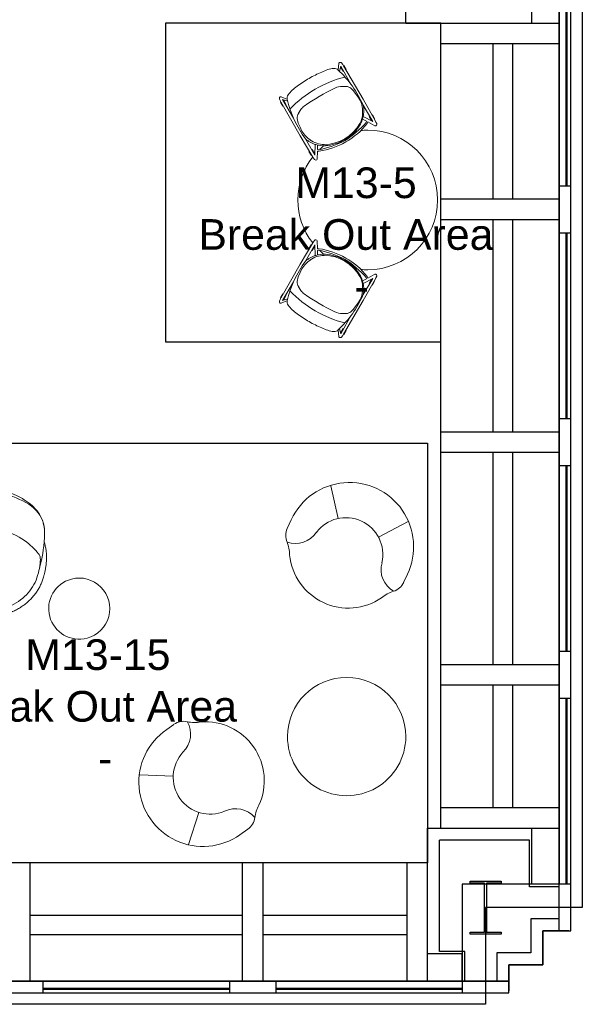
# Model space of a CAD drawing. Header units: inches. Extents: x -1 to 4727, y -3 to 1727.
# Tile 124 of 163: x 4582 to 4727, y -3 to 251. Entities that reach past the tile are written whole.
import ezdxf

# ---------------------------------------------------------------- set-up
doc = ezdxf.new("R2010")
doc.units = ezdxf.units.IN
doc.header["$LTSCALE"] = 42
doc.header["$MEASUREMENT"] = 0
doc.layers.get('0').update_dxf_attribs({"linetype": 'CONTINUOUS'})
for name, color, linetype in [('A-GLAZ', 8, 'CONTINUOUS'), ('A-WALL', 7, 'CONTINUOUS'), ('I-FURN', 8, 'CONTINUOUS'), ('I-FURN-CHAR', 9, 'CONTINUOUS'), ('Room Names & IDs', 7, 'CONTINUOUS'), ('S-COLS', 7, 'CONTINUOUS'), ('triGrossAreaLayer', 7, 'CONTINUOUS'), ('triLabelLayer', 7, 'CONTINUOUS'), ('triMeasuredGrossAreaLayer', 7, 'CONTINUOUS'), ('triSpaceLayer', 7, 'CONTINUOUS')]:
    doc.layers.add(name, color=color, linetype=linetype)
doc.styles.add('PDF Helvetica', font='Helvetica.ttf')
doc.styles.get("Standard").update_dxf_attribs({"font": 'romans.shx'})

# ---------------------------------------------------------------- blocks, each defined once
blk = doc.blocks.new('Haworth_Dalia_Lounge_Chair - HCCE-DLL1-1R-2899361-FURNITURE PLAN - FLOOR 09 - EAST')
at = {"lineweight": 9}
for p, q in [((-16.52, -0.03), (-16.52, 2.25)), ((16.56, 2.25), (16.56, -0.25)), ((-10.95, -12.49), (-5.74, -5.59)), ((10.95, -12.49), (5.74, -5.59))]:
    blk.add_line(p, q, dxfattribs=at)
for centre, radius, start, end in [((0.01, 0.46), 15.21, 30.3925, 149.1015), ((-20.74, 11.7), 8.42, 312.0278, 336.0101), ((20.77, 11.7), 8.42, 204.8907, 228), ((-12.23, 2.25), 4.3, 132.0388, 180), ((-15.69, -0.98), 6.44, 8.7281, 84.9305), ((15.69, -0.98), 6.44, 95.0695, 171.2719), ((12.25, 2.25), 4.3, 0, 48), ((0, 2.02), 9.53, 192.2273, 347.7727), ((0.02, -0.25), 16.54, 179.2648, 0)]:
    blk.add_arc(centre, radius, start, end, dxfattribs=at)
blk = doc.blocks.new('FURN_Westelm_PedestalCoffeeTable - FURN_Westelm_PedestalCoffeeTable-1472469-FURNITURE PLAN - FLOOR 09 - EAST')
at = {"lineweight": 9}
for start, end in [(360, 180), (180, 360)]:
    blk.add_arc((0, 0), 15.25, start, end, dxfattribs=at)
blk = doc.blocks.new('Bernhardt_Design-Chair-Lounge-Mitt - 5720-1472952-FURNITURE PLAN - FLOOR 09 - EAST')
at = {"lineweight": 9}
for p, q in [((0.69, 17.66), (-0.69, 17.66)), ((-0.69, 17.66), (-0.69, 16.65)), ((0.69, 16.8), (-0.69, 16.8)), ((0.69, 16.65), (0.69, 17.66))]:
    blk.add_line(p, q, dxfattribs=at)
blk.add_arc((0, -10.14), 26.8, 88.53, 91.47, dxfattribs=at)
for points, knots in [([(0, 16.66), (-0.65, 16.66), (-1.89, 16.62), (-3.53, 16.47), (-4.98, 16.23), (-6.25, 15.93), (-7.37, 15.58), (-8.69, 15.06), (-9.66, 14.57), (-10.39, 14.1), (-10.77, 13.83), (-11.12, 13.54), (-11.45, 13.24), (-11.77, 12.91), (-12.07, 12.57), (-12.31, 12.26), (-12.5, 12), (-12.64, 11.8), (-12.78, 11.59), (-12.92, 11.37), (-13.05, 11.14), (-13.18, 10.9), (-13.31, 10.65), (-13.47, 10.29), (-13.67, 9.82), (-13.89, 9.18), (-14.09, 8.47), (-14.27, 7.68), (-14.38, 7.09), (-14.42, 6.78)], [0, 0, 0, 0, 0.058824, 0.117647, 0.176471, 0.235294, 0.294118, 0.352941, 0.470588, 0.503676, 0.536765, 0.569853, 0.602941, 0.636029, 0.669118, 0.702206, 0.71875, 0.735294, 0.751838, 0.768382, 0.784926, 0.801471, 0.818015, 0.834559, 0.867647, 0.900735, 0.933824, 0.966912, 1, 1, 1, 1]), ([(0, 16.02), (-2.08, 16.02), (-7.67, 15.63), (-11.27, 13.76), (-12.61, 11.82)], [0, 0, 0, 0, 0.3261237, 0.6598167, 0.6598167, 0.6598167, 0.6598167]), ([(14.42, 6.78), (14.38, 7.05), (14.29, 7.58), (14.13, 8.3), (13.98, 8.84), (13.86, 9.25), (13.73, 9.63), (13.6, 9.99), (13.46, 10.32), (13.35, 10.56), (13.24, 10.79), (13.12, 11.01), (13, 11.22), (12.85, 11.49), (12.64, 11.8), (12.31, 12.27), (11.88, 12.81), (11.31, 13.38), (10.67, 13.92), (9.92, 14.42), (9.03, 14.89), (8.18, 15.27), (7.42, 15.55), (6.82, 15.76), (6.16, 15.95), (5.46, 16.12), (4.7, 16.27), (3.89, 16.41), (3.02, 16.52), (1.78, 16.63), (0.74, 16.66), (0, 16.66)], [0, 0, 0, 0, 0.029412, 0.058824, 0.088235, 0.102941, 0.117647, 0.147059, 0.161765, 0.176471, 0.191176, 0.205882, 0.220588, 0.235294, 0.264706, 0.294118, 0.352941, 0.411765, 0.470588, 0.536765, 0.602941, 0.669118, 0.702206, 0.735294, 0.768382, 0.801471, 0.834559, 0.867647, 0.900735, 0.933824, 1, 1, 1, 1]), ([(0, 16.02), (2.08, 16.02), (7.67, 15.63), (11.27, 13.76), (12.61, 11.82)], [0, 0, 0, 0, 0.3261237, 0.6598167, 0.6598167, 0.6598167, 0.6598167]), ([(-14.42, 6.78), (-14.63, 6.47), (-14.91, 6.01), (-15.24, 5.38), (-15.47, 4.91), (-15.67, 4.44), (-15.84, 3.96), (-16, 3.48), (-16.14, 3.01), (-16.26, 2.54), (-16.37, 2.07), (-16.45, 1.61), (-16.53, 1.16), (-16.59, 0.72), (-16.64, 0.29), (-16.68, -0.13), (-16.71, -0.54), (-16.73, -0.93), (-16.75, -1.42), (-16.75, -1.78), (-16.75, -2)], [0, 0, 0, 0, 0.1, 0.15, 0.2, 0.25, 0.3, 0.35, 0.4, 0.45, 0.5, 0.55, 0.6, 0.65, 0.7, 0.75, 0.8, 0.85, 0.9, 1, 1, 1, 1]), ([(-15.18, -2), (-15.17, 0), (-14.73, 2.77), (-13.82, 3.76), (-7.6, 7.1), (0, 7.1)], [0, 0, 0, 0, 0.1710407, 0.4825883, 0.9272258, 0.9272258, 0.9272258, 0.9272258]), ([(15.18, -2), (15.17, 0), (14.73, 2.77), (13.82, 3.76), (7.6, 7.1), (0, 7.1)], [0, 0, 0, 0, 0.1710407, 0.4825883, 0.9272258, 0.9272258, 0.9272258, 0.9272258]), ([(16.75, -2), (16.75, -1.78), (16.75, -1.42), (16.73, -0.93), (16.71, -0.54), (16.68, -0.13), (16.64, 0.29), (16.59, 0.72), (16.53, 1.16), (16.45, 1.61), (16.37, 2.07), (16.26, 2.54), (16.14, 3.01), (16, 3.48), (15.84, 3.96), (15.67, 4.44), (15.47, 4.91), (15.24, 5.38), (14.91, 6.01), (14.63, 6.47), (14.42, 6.78)], [0, 0, 0, 0, 0.1, 0.15, 0.2, 0.25, 0.3, 0.35, 0.4, 0.45, 0.5, 0.55, 0.6, 0.65, 0.7, 0.75, 0.8, 0.85, 0.9, 1, 1, 1, 1]), ([(-16.75, -2), (-16.75, -2.41), (-16.71, -3.23), (-16.54, -4.43), (-16.3, -5.43), (-16.06, -6.21), (-15.85, -6.79), (-15.61, -7.36), (-15.34, -7.93), (-15.05, -8.48), (-14.74, -9.02), (-14.39, -9.55), (-14.03, -10.07), (-13.63, -10.57), (-13.22, -11.06), (-12.79, -11.53), (-12.33, -11.99), (-11.85, -12.43), (-11.35, -12.86), (-10.83, -13.26), (-10.29, -13.64), (-9.73, -14.01), (-9.16, -14.35), (-8.58, -14.67), (-7.97, -14.98), (-7.36, -15.26), (-6.73, -15.51), (-6.09, -15.74), (-5.44, -15.95), (-4.78, -16.14), (-4.11, -16.3), (-3.44, -16.44), (-2.76, -16.55), (-2.07, -16.64), (-1.38, -16.7), (-0.69, -16.74), (0, -16.75), (0.69, -16.74), (1.38, -16.7), (2.07, -16.64), (2.76, -16.55), (3.44, -16.44), (4.11, -16.3), (4.78, -16.14), (5.44, -15.95), (6.09, -15.74), (6.89, -15.45), (7.82, -15.06), (8.7, -14.61), (9.38, -14.23), (10.04, -13.82), (10.84, -13.26), (11.73, -12.55), (12.43, -11.9), (12.95, -11.36), (13.45, -10.8), (14.03, -10.07), (14.56, -9.31), (14.93, -8.69), (15.29, -8.04), (15.68, -7.22), (16.07, -6.22), (16.37, -5.18), (16.59, -4.13), (16.72, -3.07), (16.75, -2.36), (16.75, -2)], [0, 0, 0, 0, 0.026316, 0.052632, 0.078947, 0.092105, 0.105263, 0.118421, 0.131579, 0.144737, 0.157895, 0.171053, 0.184211, 0.197368, 0.210526, 0.223684, 0.236842, 0.25, 0.263158, 0.276316, 0.289474, 0.302632, 0.315789, 0.328947, 0.342105, 0.355263, 0.368421, 0.381579, 0.394737, 0.407895, 0.421053, 0.434211, 0.447368, 0.460526, 0.473684, 0.486842, 0.5, 0.513158, 0.526316, 0.539474, 0.552632, 0.565789, 0.578947, 0.592105, 0.605263, 0.618421, 0.631579, 0.654605, 0.677632, 0.689145, 0.700658, 0.723684, 0.746711, 0.769737, 0.78125, 0.792763, 0.815789, 0.838816, 0.850329, 0.861842, 0.884868, 0.907895, 0.930921, 0.953947, 0.976974, 1, 1, 1, 1])]:
    blk.add_open_spline(points, degree=3, knots=knots, dxfattribs=at)
for points in [[(-14.42, 6.78), (-14.96, 4.01), (-15.11, 1.58), (-15.11, 0)], [(14.42, 6.78), (14.96, 4.01), (15.11, 1.58), (15.11, 0)], [(-15.18, -2), (-15.18, -2.85), (-14.99, -4.55), (-14.14, -7), (-12.76, -9.29), (-10.88, -11.31), (-8.56, -12.98), (-5.91, -14.23), (-3.02, -15), (0, -15.26), (3.02, -15), (5.91, -14.23), (8.56, -12.98), (10.88, -11.31), (12.76, -9.29), (14.14, -7), (14.99, -4.55), (15.18, -2.85), (15.18, -2)]]:
    blk.add_open_spline(points, degree=3, dxfattribs=at)
blk = doc.blocks.new('Table - Dining - Round - 36_ DIAM DINING-V303-FURNITURE PLAN - FLOOR 09 - EAST')
at = {"lineweight": 9}
for start, end in [(51.9716, 128.0284), (133.8727, 134.5288), (45.4712, 46.1273), (136.5275, 141.2036), (38.7964, 43.4725), (169.5487, 171.6226), (8.3774, 10.4513), (174.1618, 180), (180, 360), (360, 5.8382)]:
    blk.add_arc((0, 0), 18, start, end, dxfattribs=at)
blk = doc.blocks.new('Stool - Coalesse - Enea Lottus Sled - Bar - Default-2140659-FURNITURE PLAN - FLOOR 09 - EAST')
at = {"lineweight": 9}
for p, q in [((-9.44, 16.61), (-9.44, 15.43)), ((-9.31, 16.61), (-9.44, 16.61)), ((-9.44, 15.43), (-9.32, 15.43)), ((-9.31, 16.61), (-9.39, 6.58)), ((-9.25, 17.52), (-9.31, 17.02)), ((-9.31, 17.02), (-9.31, 16.61)), ((-8.69, 16.93), (-7.7, 15.94)), ((-8.59, 11.35), (-8.69, 16.93)), ((-8.66, 15.43), (-8.5, 15.43)), ((-8.5, 16.61), (-8.65, 16.61)), ((-7.58, 16.31), (-8.61, 17.76)), ((-8.5, 15.43), (-8.5, 16.61)), ((7.58, 16.31), (8.61, 17.76)), ((7.7, 15.95), (8.63, 16.89)), ((8.5, 16.61), (8.5, 15.43)), ((8.63, 16.61), (8.5, 16.61)), ((8.5, 15.43), (8.62, 15.43)), ((8.59, 11.35), (8.63, 16.89)), ((9.25, 17.52), (9.31, 17.02)), ((9.31, 17.02), (9.31, 16.61)), ((9.44, 16.61), (9.31, 16.61)), ((9.31, 16.61), (9.39, 6.58)), ((9.32, 15.43), (9.44, 15.43)), ((9.44, 15.43), (9.44, 16.61)), ((-8.17, 9.65), (-7.83, 10.78)), ((-6.83, 11.79), (-5.86, 12.35)), ((6.4, 12.16), (7.04, 11.78)), ((-8.41, 7.34), (-8.3, 8.46)), ((-8.3, 8.46), (-8.17, 9.65)), ((8.3, 9.78), (8.55, 7.74)), ((8.55, 7.74), (8.55, 6.63)), ((-9.39, 6.58), (-9.31, 0.16)), ((-8.63, 0.39), (-8.61, 5.25)), ((-8.31, 6.12), (-8.41, 7.34)), ((-8.02, 5.06), (-8.31, 6.12)), ((8.37, 5.59), (8, 4.58)), ((8.55, 6.63), (8.37, 5.59)), ((8.63, 0.39), (8.61, 5.25)), ((9.39, 6.58), (9.31, 0.16)), ((-7.18, 2.75), (-8.63, 0.39)), ((-7.72, 4.39), (-8.02, 5.06)), ((7.18, 2.75), (8.63, 0.39)), ((8, 4.58), (7.47, 3.61)), ((-9.44, 1.95), (-9.44, 0.8)), ((-9.33, 1.95), (-9.44, 1.95)), ((-9.44, 0.8), (-9.32, 0.8)), ((-9.31, 0.16), (-9.3, -0.12)), ((-8.63, 0.8), (-8.5, 0.8)), ((-8.5, 1.95), (-8.62, 1.95)), ((-8.6, -0.84), (-7.51, 0.93)), ((-8.5, 0.8), (-8.5, 1.95)), ((-7.51, 0.93), (-7.16, 0.67)), ((-7.31, 1.25), (-6.69, 2.26)), ((-7.06, 1.06), (-7.31, 1.25)), ((7.31, 1.25), (6.69, 2.26)), ((7.06, 1.06), (7.31, 1.25)), ((7.51, 0.93), (7.16, 0.67)), ((8.6, -0.84), (7.51, 0.93)), ((8.5, 1.95), (8.5, 0.8)), ((8.62, 1.95), (8.5, 1.95)), ((8.5, 0.8), (8.63, 0.8)), ((9.31, 0.16), (9.3, -0.12)), ((9.32, 0.8), (9.44, 0.8)), ((9.44, 1.95), (9.33, 1.95)), ((9.44, 0.8), (9.44, 1.95)), ((-9.3, -0.12), (-9.25, -0.58)), ((9.3, -0.12), (9.25, -0.58))]:
    blk.add_line(p, q, dxfattribs=at)
for centre, radius, start, end in [((-8.85, 17.51), 0.35, 45.5206, 133.8105), ((-3.4, 9.81), 8.2, 91.8145, 114.5846), ((0.14, -11.17), 29.42, 90.2764, 97.4306), ((-0.14, -11.17), 29.42, 82.5694, 89.7236), ((3.4, 9.81), 8.2, 65.4154, 88.1855), ((8.85, 17.51), 0.35, 46.1895, 134.4794), ((-8.66, 17.3), 0.634, 133.8105, 160.2977), ((19.13, 8.28), 27.9, 163.0203, 186.2343), ((-6.25, 16.03), 1.37, 114.5846, 167.9982), ((6.25, 16.03), 1.37, 12.0018, 65.4154), ((-19.13, 8.28), 27.9, 353.7657, 16.9797), ((8.66, 17.3), 0.634, 19.7023, 46.1895), ((0.06, -14.96), 30, 74.3296, 105.9746), ((-3.66, 7.05), 5.74, 100.2457, 112.5172), ((0.27, -51.72), 64.61, 86.2268, 94.4), ((4.29, 8.7), 4.05, 58.7315, 86.7142), ((-5.87, 9.85), 2.16, 116.3083, 154.6822), ((6.2, 10.04), 1.93, 27.5574, 64.2996), ((2.3, 8.36), 6.17, 13.3336, 24.6211), ((-1.94, 7.4), 7.01, 197.9148, 223.2393), ((1.94, 7.4), 7.01, 315.6637, 342.0852), ((-1.97, 6.97), 6.31, 204.0784, 239.7813), ((-1.94, 7.4), 7.01, 223.2393, 243.7884), ((2.81, 6.28), 5.38, 300.2986, 330.1716), ((0.01, 18.87), 19.56, 248.4732, 269.9564), ((0.96, 23.97), 24.27, 250.7204, 267.7427), ((0.08, 10.72), 10.58, 240.4217, 300.8994), ((-0.11, 11.12), 11.15, 243.7884, 270.559), ((0.11, 11.12), 11.15, 269.441, 296.2116), ((-0.96, 23.97), 24.27, 272.2573, 289.2796), ((-0.01, 18.87), 19.56, 270.0436, 291.5268), ((1.94, 7.4), 7.01, 296.2116, 315.6637), ((-8.61, -0.39), 0.674, 196.8757, 231.3749), ((-8.85, -0.63), 0.331, 238.946, 321.6559), ((8.85, -0.63), 0.331, 218.3441, 301.054), ((8.61, -0.39), 0.674, 308.6251, 343.1243)]:
    blk.add_arc(centre, radius, start, end, dxfattribs=at)
blk = doc.blocks.new('Stool - Coalesse - Enea Lottus Sled - Bar - Default-2141859-FURNITURE PLAN - FLOOR 09 - EAST')
at = {"lineweight": 9}
for p, q in [((-9.31, -0.16), (-9.3, 0.12)), ((-9.3, 0.12), (-9.25, 0.58)), ((-8.6, 0.84), (-7.51, -0.93)), ((8.6, 0.84), (7.51, -0.93)), ((9.3, 0.12), (9.25, 0.58)), ((9.31, -0.16), (9.3, 0.12)), ((-9.44, -0.8), (-9.32, -0.8)), ((-9.44, -1.95), (-9.44, -0.8)), ((-9.33, -1.95), (-9.44, -1.95)), ((-9.39, -6.58), (-9.31, -0.16)), ((-8.63, -0.39), (-8.61, -5.25)), ((-7.18, -2.75), (-8.63, -0.39)), ((-8.63, -0.8), (-8.5, -0.8)), ((-8.5, -1.95), (-8.62, -1.95)), ((-8.5, -0.8), (-8.5, -1.95)), ((-7.51, -0.93), (-7.16, -0.67)), ((-7.06, -1.06), (-7.31, -1.25)), ((-7.31, -1.25), (-6.69, -2.26)), ((7.31, -1.25), (6.69, -2.26)), ((7.06, -1.06), (7.31, -1.25)), ((7.51, -0.93), (7.16, -0.67)), ((7.18, -2.75), (8.63, -0.39)), ((8.5, -0.8), (8.63, -0.8)), ((8.5, -1.95), (8.5, -0.8)), ((8.62, -1.95), (8.5, -1.95)), ((8.63, -0.39), (8.61, -5.25)), ((9.39, -6.58), (9.31, -0.16)), ((9.32, -0.8), (9.44, -0.8)), ((9.44, -1.95), (9.33, -1.95)), ((9.44, -0.8), (9.44, -1.95)), ((-8.02, -5.06), (-8.31, -6.12)), ((-7.72, -4.39), (-8.02, -5.06)), ((8, -4.58), (7.47, -3.61)), ((8.37, -5.59), (8, -4.58)), ((-9.31, -16.61), (-9.39, -6.58)), ((-8.31, -6.12), (-8.41, -7.34)), ((-8.41, -7.34), (-8.3, -8.46)), ((8.55, -6.63), (8.37, -5.59)), ((8.55, -7.74), (8.55, -6.63)), ((9.31, -16.61), (9.39, -6.58)), ((-8.3, -8.46), (-8.17, -9.65)), ((-8.17, -9.65), (-7.83, -10.78)), ((8.3, -9.78), (8.55, -7.74)), ((-8.59, -11.35), (-8.69, -16.93)), ((-6.83, -11.79), (-5.86, -12.35)), ((6.4, -12.16), (7.04, -11.78)), ((8.59, -11.35), (8.63, -16.89)), ((-9.44, -15.43), (-9.32, -15.43)), ((-9.44, -16.61), (-9.44, -15.43)), ((-9.31, -16.61), (-9.44, -16.61)), ((-9.31, -17.02), (-9.31, -16.61)), ((-9.25, -17.52), (-9.31, -17.02)), ((-8.69, -16.93), (-7.7, -15.94)), ((-8.66, -15.43), (-8.5, -15.43)), ((-8.5, -16.61), (-8.65, -16.61)), ((-7.58, -16.31), (-8.61, -17.76)), ((-8.5, -15.43), (-8.5, -16.61)), ((7.58, -16.31), (8.61, -17.76)), ((7.7, -15.95), (8.63, -16.89)), ((8.5, -15.43), (8.62, -15.43)), ((8.5, -16.61), (8.5, -15.43)), ((8.63, -16.61), (8.5, -16.61)), ((9.25, -17.52), (9.31, -17.02)), ((9.44, -16.61), (9.31, -16.61)), ((9.31, -17.02), (9.31, -16.61)), ((9.32, -15.43), (9.44, -15.43)), ((9.44, -15.43), (9.44, -16.61))]:
    blk.add_line(p, q, dxfattribs=at)
for centre, radius, start, end in [((-8.61, 0.39), 0.674, 128.6251, 163.1243), ((-8.85, 0.63), 0.331, 38.3441, 121.054), ((0.01, -18.87), 19.56, 90.0436, 111.5268), ((0.96, -23.97), 24.27, 92.2573, 109.2796), ((-0.11, -11.12), 11.15, 89.441, 116.2116), ((-0.01, -18.87), 19.56, 68.4732, 89.9564), ((-0.96, -23.97), 24.27, 70.7204, 87.7427), ((0.11, -11.12), 11.15, 63.7884, 90.559), ((8.85, 0.63), 0.331, 58.946, 141.6559), ((8.61, 0.39), 0.674, 16.8757, 51.3749), ((-1.97, -6.97), 6.31, 120.2187, 155.9216), ((-1.94, -7.4), 7.01, 116.2116, 136.7607), ((0.08, -10.72), 10.58, 59.1006, 119.5783), ((1.94, -7.4), 7.01, 44.3363, 63.7884), ((2.81, -6.28), 5.38, 29.8284, 59.7014), ((1.94, -7.4), 7.01, 17.9148, 44.3363), ((-1.94, -7.4), 7.01, 136.7607, 162.0852), ((19.13, -8.28), 27.9, 173.7657, 196.9797), ((-19.13, -8.28), 27.9, 343.0203, 6.2343), ((2.3, -8.36), 6.17, 335.3789, 346.6664), ((-5.87, -9.85), 2.16, 205.3178, 243.6917), ((-3.66, -7.05), 5.74, 247.4828, 259.7543), ((4.29, -8.7), 4.05, 273.2858, 301.2685), ((6.2, -10.04), 1.93, 295.7004, 332.4426), ((0.06, 14.96), 30, 254.0254, 285.6704), ((0.27, 51.72), 64.61, 265.6, 273.7732), ((-8.66, -17.3), 0.634, 199.7023, 226.1895), ((-8.85, -17.51), 0.35, 226.1895, 314.4794), ((-6.25, -16.03), 1.37, 192.0018, 245.4154), ((-3.4, -9.81), 8.2, 245.4154, 268.1855), ((3.4, -9.81), 8.2, 271.8145, 294.5846), ((6.25, -16.03), 1.37, 294.5846, 347.9982), ((8.85, -17.51), 0.35, 225.5206, 313.8105), ((8.66, -17.3), 0.634, 313.8105, 340.2977), ((0.14, 11.17), 29.42, 262.5694, 269.7236), ((-0.14, 11.17), 29.42, 270.2764, 277.4306)]:
    blk.add_arc(centre, radius, start, end, dxfattribs=at)
blk = doc.blocks.new('Knoll_Studio_Platner_Tables_Side - Table-1450439-FURNITURE PLAN - FLOOR 09 - EAST')
at = {"lineweight": 9}
for start, end in [(90, 270), (270, 90)]:
    blk.add_arc((0, 0), 7.88, start, end, dxfattribs=at)
blk = doc.blocks.new('EXT WALL')
at = {"layer": 'A-GLAZ'}
for p, q in [((5188.57, -404), (5188.57, 1288)), ((5190.44, -212), (5190.44, -164)), ((5190.63, -212), (5190.63, -164)), ((5191.63, -212), (5191.63, -164)), ((5191.63, -212), (5188.57, -212)), ((5191.63, -224), (5191.63, -212)), ((5188.57, -224), (5191.63, -224)), ((5190.44, -272), (5190.44, -224)), ((5190.63, -272), (5190.63, -224)), ((5191.63, -272), (5191.63, -224)), ((5191.63, -272), (5188.57, -272)), ((5191.63, -284), (5191.63, -272)), ((5188.57, -284), (5191.63, -284)), ((5190.44, -332), (5190.44, -284)), ((5190.63, -332), (5190.63, -284)), ((5191.63, -332), (5191.63, -284)), ((5191.63, -332), (5188.57, -332)), ((5191.63, -344), (5191.63, -332)), ((5188.57, -344), (5191.63, -344)), ((5190.44, -392), (5190.44, -344)), ((5190.63, -392), (5190.63, -344)), ((5191.63, -392), (5191.63, -344)), ((5191.63, -392), (5188.57, -392)), ((5191.63, -404), (5191.63, -392)), ((5188.57, -404), (5191.63, -404)), ((2283.63, -416.94), (5175.63, -416.94)), ((5055.63, -416.94), (5043.63, -416.94)), ((5055.63, -420), (5055.63, -416.94)), ((5055.63, -418.81), (5103.63, -418.81)), ((5103.63, -416.94), (5103.63, -420)), ((5115.63, -416.94), (5103.63, -416.94)), ((5115.63, -420), (5115.63, -416.94)), ((5115.63, -418.81), (5163.63, -418.81)), ((5163.63, -416.94), (5163.63, -420)), ((5175.63, -416.94), (5163.63, -416.94)), ((5175.63, -420), (5175.63, -416.94)), ((5043.63, -420), (5055.63, -420)), ((5055.63, -419), (5103.63, -419)), ((5055.63, -420), (5103.63, -420)), ((5103.63, -420), (5115.63, -420)), ((5115.63, -419), (5163.63, -419)), ((5115.63, -420), (5163.63, -420)), ((5163.63, -420), (5175.63, -420))]:
    blk.add_line(p, q, dxfattribs=at)
blk.add_lwpolyline([(2283.63, -420), (5175.63, -420), (5175.63, -412.75), (5184.38, -412.75), (5184.38, -404), (5191.63, -404), (5191.63, 1288), (5184.38, 1288), (5184.38, 1296.75), (5175.63, 1296.75), (5175.63, 1304), (2283.63, 1304)], dxfattribs=at)
at = {"layer": 'A-WALL'}
for p, q in [((5149.07, -170), (5149.07, -146)), ((5181.57, -170), (5181.57, -146)), ((5149.07, -170), (5188.57, -170)), ((5158.07, -377.5), (5158.07, -170)), ((5188.57, -175.25), (5158.07, -175.25)), ((5171.63, -215.38), (5171.63, -175.25)), ((5176.63, -215.38), (5176.63, -175.25)), ((5188.57, -215.38), (5158.07, -215.38)), ((5188.57, -220.63), (5158.07, -220.63)), ((5171.63, -275.38), (5171.63, -220.63)), ((5176.63, -275.38), (5176.63, -220.63)), ((5188.57, -275.38), (5158.07, -275.38)), ((5188.57, -280.63), (5158.07, -280.63)), ((5171.63, -335.38), (5171.63, -280.63)), ((5176.63, -335.38), (5176.63, -280.63)), ((5188.57, -335.38), (5158.07, -335.38)), ((5188.57, -340.63), (5158.07, -340.63)), ((5171.63, -372.25), (5171.63, -340.63)), ((5176.63, -372.25), (5176.63, -340.63)), ((5188.57, -372.25), (5158.07, -372.25)), ((5154.63, -377.5), (5188.57, -377.5)), ((5154.63, -416.94), (5154.63, -377.5)), ((5181.57, -392), (5181.57, -377.5)), ((5157.76, -409.31), (5157.76, -380.63)), ((5180.94, -380.63), (5157.76, -380.63)), ((5180.94, -392.63), (5180.94, -380.63)), ((5154.63, -386.44), (4824.63, -386.44)), ((5052.26, -416.94), (5052.26, -386.44)), ((5107.01, -416.94), (5107.01, -386.44)), ((5112.26, -416.94), (5112.26, -386.44)), ((5149.38, -416.94), (5149.38, -386.44)), ((5188.57, -392.63), (5180.94, -392.63)), ((5188.57, -392), (5181.57, -392)), ((5107.01, -400), (5052.26, -400)), ((5149.38, -400), (5112.26, -400)), ((5181.26, -400.88), (5181.26, -409.63)), ((5188.57, -400.88), (5181.26, -400.88)), ((5107.01, -405), (5052.26, -405)), ((5149.38, -405), (5112.26, -405)), ((5191.07, -404), (5184.38, -404)), ((5184.38, -404), (5184.38, -412.75)), ((5163.63, -409.94), (5154.63, -409.94)), ((5164.26, -409.31), (5157.76, -409.31)), ((5163.63, -416.94), (5163.63, -409.94)), ((5164.26, -416.94), (5164.26, -409.31)), ((5181.26, -409.63), (5172.51, -409.63)), ((5172.51, -409.63), (5172.51, -416.94)), ((5184.38, -412.75), (5175.63, -412.75)), ((5175.63, -412.75), (5175.63, -419.44))]:
    blk.add_line(p, q, dxfattribs=at)
blk = doc.blocks.new('columns')
at = {"layer": 'S-COLS'}
for p, q in [((5165.63, -391.17), (5173.63, -391.17)), ((5165.63, -391.7), (5165.63, -391.17)), ((5169.37, -391.7), (5165.63, -391.7)), ((5169.37, -404.3), (5169.37, -391.7)), ((5169.9, -391.7), (5169.9, -404.3)), ((5173.63, -391.7), (5169.9, -391.7)), ((5173.63, -391.17), (5173.63, -391.7)), ((5165.63, -404.3), (5169.37, -404.3)), ((5165.63, -404.83), (5165.63, -404.3)), ((5173.63, -404.83), (5165.63, -404.83)), ((5169.9, -404.3), (5173.63, -404.3)), ((5173.63, -404.3), (5173.63, -404.83))]:
    blk.add_line(p, q, dxfattribs=at)

msp = doc.modelspace()

# ---------------------------------------------------------------- linework, layer by layer
at = {"layer": 'triGrossAreaLayer'}
msp.add_lwpolyline([(1822, 1726.94), (4702, 1726.94), (4702, 1702), (4726.94, 1702), (4726.94, 22), (4702, 22), (4702, -2.94), (3810.86, -2.94), (1822, -2.94)], dxfattribs=at)
at = {"layer": 'triMeasuredGrossAreaLayer'}
msp.add_lwpolyline([(4720.94, 1696), (4720.94, 28), (4696, 28), (4696, 3.06), (3810.86, 3.06), (3810.86, 121.33), (3825.82, 177.85), (3899.16, 164.92), (3960.65, 513.57), (3934.18, 587.19), (3744, 587.19), (3744, 649.5)], dxfattribs=at)
at = {"layer": 'triSpaceLayer'}
for points in [[(4690.44, 250), (4619.53, 250), (4619.53, 167.85), (4690.44, 167.85)], [(4687, 33.56), (4491.2, 33.56), (4491.2, 141.76), (4687, 141.76)]]:
    msp.add_lwpolyline(points, close=True, dxfattribs=at)

# ---------------------------------------------------------------- block references
at = {"layer": 'A-WALL'}
msp.add_blockref('EXT WALL', (-467.63, 420), dxfattribs=at)
at = {"layer": 'I-FURN'}
for name, p, rotation in [('Table - Dining - Round - 36_ DIAM DINING-V303-FURNITURE PLAN - FLOOR 09 - EAST', (4671.62, 204.45), 89.99999999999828), ('Knoll_Studio_Platner_Tables_Side - Table-1450439-FURNITURE PLAN - FLOOR 09 - EAST', (4597.26, 99.09), 14.83669881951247), ('FURN_Westelm_PedestalCoffeeTable - FURN_Westelm_PedestalCoffeeTable-1472469-FURNITURE PLAN - FLOOR 09 - EAST', (4666.19, 66.09), 180)]:
    msp.add_blockref(name, p, dxfattribs=dict(at, rotation=rotation))
at = {"layer": 'I-FURN-CHAR'}
for name, p, rotation in [('Stool - Coalesse - Enea Lottus Sled - Bar - Default-2140659-FURNITURE PLAN - FLOOR 09 - EAST', (4665.63, 220.01), 30.00000000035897), ('Stool - Coalesse - Enea Lottus Sled - Bar - Default-2141859-FURNITURE PLAN - FLOOR 09 - EAST', (4665.63, 188.89), 329.9999999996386), ('Bernhardt_Design-Chair-Lounge-Mitt - 5720-1472952-FURNITURE PLAN - FLOOR 09 - EAST', (4572.48, 113.69), 344.1652298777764), ('Haworth_Dalia_Lounge_Chair - HCCE-DLL1-1R-2899361-FURNITURE PLAN - FLOOR 09 - EAST', (4666.84, 114.84), 155.1743273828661), ('Haworth_Dalia_Lounge_Chair - HCCE-DLL1-1R-2899361-FURNITURE PLAN - FLOOR 09 - EAST', (4629.36, 54.45), 305.1743273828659)]:
    msp.add_blockref(name, p, dxfattribs=dict(at, rotation=rotation))
at = {"layer": 'S-COLS'}
msp.add_blockref('columns', (-467.63, 420), dxfattribs=at)

# ---------------------------------------------------------------- texts
at = {"layer": 'Room Names & IDs', "attachment_point": 4, "style": 'PDF Helvetica'}
for s, insert, char_height in [('M13-5', (4652.96, 208.83), 7.902), ('Break Out Area', (4627.96, 195.5), 7.9024), ('-', (4668.21, 182.17), 7.9), ('M13-15', (4583.36, 87.17), 7.902), ('Break Out Area', (4561.86, 73.84), 7.9024), ('-', (4602.11, 60.51), 7.9)]:
    msp.add_mtext(s, dxfattribs=dict(at, insert=insert, char_height=char_height))
at = {"layer": 'triLabelLayer', "color": 7, "char_height": 10, "attachment_point": 5}
for insert in [(4654.99, 208.93), (4589.1, 87.66)]:
    msp.add_mtext('{\\fSansSerif;\\H0.01;}', dxfattribs=dict(at, insert=insert))

doc.saveas('drawing.dxf')
